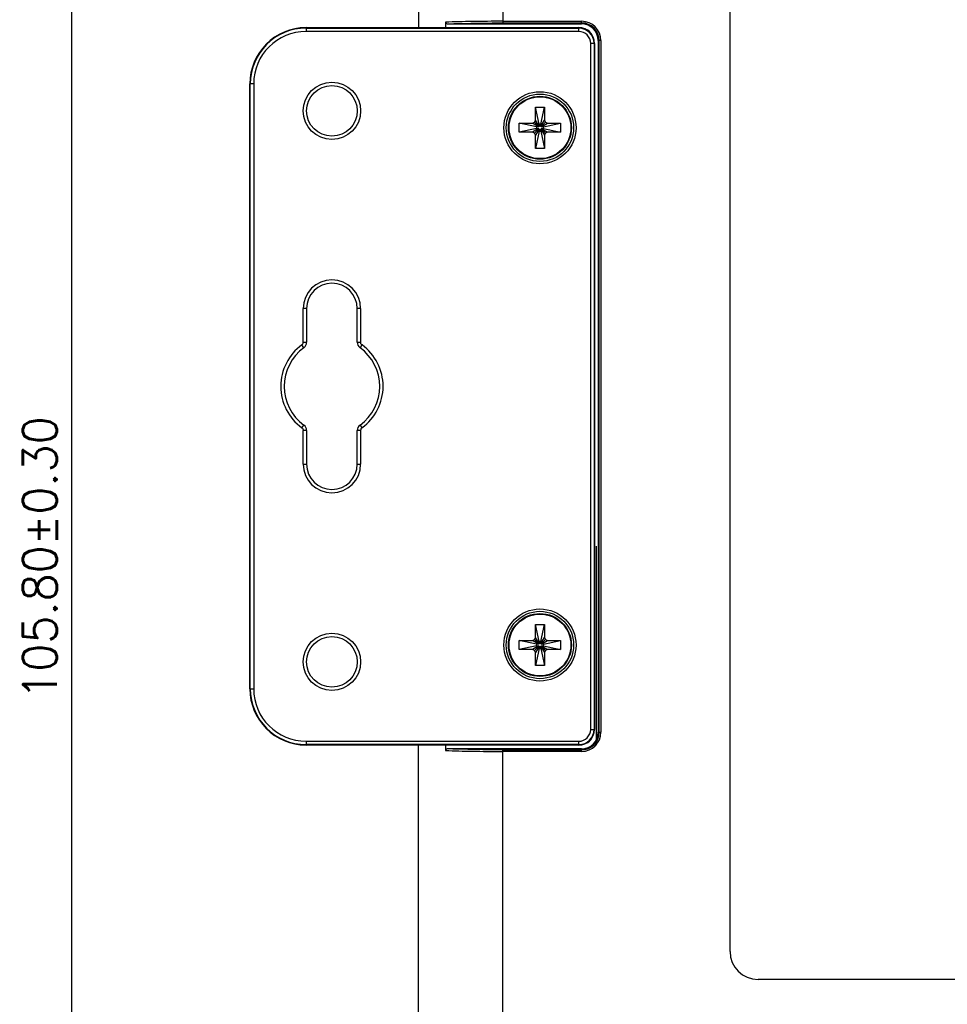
# Model space of a CAD drawing. Header units: millimetres. Extents: x 0 to 776, y 0 to 509.
# Tile 78 of 100: x 487 to 569, y 199 to 287. Entities that reach past the tile are written whole.
import ezdxf

# ---------------------------------------------------------------- set-up
doc = ezdxf.new("R2010")
doc.units = ezdxf.units.MM
for name, color, linetype in [('DM', 4, 'Continuous'), ('INTFCLR_2031026', 179, 'Continuous'), ('SLD-0', 179, 'Continuous')]:
    doc.layers.add(name, color=color, linetype=linetype)
doc.styles.add('SLDTEXTSTYLE0', font='ROMANS', dxfattribs={"width": 0.84})
doc.styles.add('SLDTEXTSTYLE1', font='ROMANS', dxfattribs={"width": 0.97})
doc.dimstyles.new('SLDDIMSTYLE4', dxfattribs={"dimtxt": 3, "dimasz": 3.302, "dimexe": 0, "dimexo": 0.0625, "dimgap": 0.75, "dimtad": 1, "dimrnd": 1e-09, "dimzin": 12, "dimdsep": 46, "dimtxsty": 'SLDTEXTSTYLE0', "dimblk1": 'NONE', "dimblk2": 'NONE', "dimsah": 1, "dimcen": 0.09, "dimadec": 0, "dimazin": 3, "dimtol": 1, "dimtp": 0.3, "dimtm": 0.3, "dimtfac": 1, "dimtofl": 0, "dimtmove": 0, "dimatfit": 3, "dimldrblk": 'NONE', "dimfxl": 1, "dimfrac": 2, "dimtolj": 1, "dimtzin": 0, "dimarcsym": 0})

# ---------------------------------------------------------------- blocks, each defined once
blk = doc.blocks.new('_D_17')
at = {"layer": 'DM', "color": 7}
for p, q in [((540.836, 291.738), (490.985, 291.738)), ((491.485, 289.238), (491.485, 188.438)), ((553.336, 185.938), (490.985, 185.938))]:
    blk.add_line(p, q, dxfattribs=at)
for points in [[(491.902, 289.238), (491.068, 289.238), (491.485, 291.738)], [(491.068, 188.438), (491.902, 188.438), (491.485, 185.938)]]:
    blk.add_solid(points, dxfattribs=at)
at = {"layer": 'DM', "color": 7, "insert": (487.164, 226.128), "char_height": 3, "attachment_point": 1, "rotation": 90, "style": 'SLDTEXTSTYLE1'}
blk.add_mtext('105.80±0.30', dxfattribs=at)
blk = doc.blocks.new('_None')

msp = doc.modelspace()

# ---------------------------------------------------------------- linework, layer by layer
at = {"layer": 'INTFCLR_2031026', "color": 7, "linetype": 'Continuous'}
for p, q in [((532.744, 277.66), (532.744, 278.827)), ((533.072, 277.302), (532.744, 278.827)), ((532.744, 278.827), (533.534, 278.827)), ((533.206, 277.302), (533.534, 278.827)), ((533.534, 278.827), (533.534, 277.66)), ((532.643, 277.485), (532.744, 277.66)), ((533.063, 277.119), (532.744, 277.66)), ((533.216, 277.119), (533.534, 277.66)), ((533.534, 277.66), (533.635, 277.485)), ((531.301, 276.595), (531.301, 277.384)), ((532.826, 277.057), (531.301, 277.384)), ((531.301, 277.384), (532.468, 277.384)), ((532.826, 276.922), (531.301, 276.595)), ((532.468, 277.384), (532.643, 277.485)), ((533.009, 277.066), (532.468, 277.384)), ((533.009, 276.913), (532.468, 276.595)), ((533.043, 277.086), (532.643, 277.485)), ((533.043, 276.893), (532.643, 276.494)), ((533.063, 276.86), (532.744, 276.318)), ((533.216, 276.86), (533.534, 276.318)), ((533.635, 277.485), (533.236, 277.086)), ((533.635, 276.494), (533.236, 276.893)), ((533.269, 277.066), (533.81, 277.384)), ((533.269, 276.913), (533.81, 276.595)), ((533.452, 277.057), (534.977, 277.384)), ((533.452, 276.922), (534.977, 276.595)), ((533.635, 277.485), (533.81, 277.384)), ((533.81, 277.384), (534.977, 277.384)), ((534.977, 277.384), (534.977, 276.595)), ((532.468, 276.595), (531.301, 276.595)), ((532.643, 276.494), (532.468, 276.595)), ((532.744, 276.318), (532.643, 276.494)), ((533.072, 276.676), (532.744, 275.152)), ((532.744, 275.152), (532.744, 276.318)), ((533.206, 276.676), (533.534, 275.152)), ((533.635, 276.494), (533.534, 276.318)), ((533.534, 276.318), (533.534, 275.152)), ((533.81, 276.595), (533.635, 276.494)), ((534.977, 276.595), (533.81, 276.595)), ((533.534, 275.152), (532.744, 275.152)), ((532.744, 231.66), (532.744, 232.827)), ((533.072, 231.302), (532.744, 232.827)), ((532.744, 232.827), (533.534, 232.827)), ((533.206, 231.302), (533.534, 232.827)), ((533.534, 232.827), (533.534, 231.66)), ((531.301, 230.595), (531.301, 231.384)), ((532.826, 231.057), (531.301, 231.384)), ((531.301, 231.384), (532.468, 231.384)), ((532.468, 231.384), (532.643, 231.485)), ((533.009, 231.066), (532.468, 231.384)), ((532.643, 231.485), (532.744, 231.66)), ((533.043, 231.086), (532.643, 231.485)), ((533.063, 231.119), (532.744, 231.66)), ((533.216, 231.119), (533.534, 231.66)), ((533.635, 231.485), (533.236, 231.086)), ((533.269, 231.066), (533.81, 231.384)), ((533.452, 231.057), (534.977, 231.384)), ((533.534, 231.66), (533.635, 231.485)), ((533.635, 231.485), (533.81, 231.384)), ((533.81, 231.384), (534.977, 231.384)), ((534.977, 231.384), (534.977, 230.595)), ((532.826, 230.922), (531.301, 230.595)), ((532.468, 230.595), (531.301, 230.595)), ((533.009, 230.913), (532.468, 230.595)), ((532.643, 230.494), (532.468, 230.595)), ((533.043, 230.893), (532.643, 230.494)), ((532.744, 230.318), (532.643, 230.494)), ((533.063, 230.86), (532.744, 230.318)), ((533.072, 230.676), (532.744, 229.152)), ((532.744, 229.152), (532.744, 230.318)), ((533.206, 230.676), (533.534, 229.152)), ((533.216, 230.86), (533.534, 230.318)), ((533.635, 230.494), (533.236, 230.893)), ((533.269, 230.913), (533.81, 230.595)), ((533.452, 230.922), (534.977, 230.595)), ((533.635, 230.494), (533.534, 230.318)), ((533.534, 230.318), (533.534, 229.152)), ((533.81, 230.595), (533.635, 230.494)), ((534.977, 230.595), (533.81, 230.595)), ((533.534, 229.152), (532.744, 229.152))]:
    msp.add_line(p, q, dxfattribs=at)
for centre in [(533.139, 276.989), (533.139, 230.989)]:
    msp.add_circle(centre, 2.75, dxfattribs=at)
for centre, radius, start, end in [((534.052, 276.989), 1.228, 176.86302, 183.13698), ((534.431, 274.752), 2.716, 120.74236, 121.56414), ((534.431, 279.227), 2.716, 238.43586, 239.25764), ((535.377, 275.698), 2.716, 148.43586, 149.25764), ((535.377, 278.281), 2.716, 210.74236, 211.56414), ((533.139, 276.076), 1.228, 86.86302, 93.13698), ((530.902, 275.698), 2.716, 30.74236, 31.56414), ((530.902, 278.281), 2.716, 328.43586, 329.25764), ((531.848, 274.752), 2.716, 58.43586, 59.25764), ((531.848, 279.227), 2.716, 300.74236, 301.56414), ((532.226, 276.989), 1.228, 356.86302, 3.13698), ((533.139, 277.903), 1.229, 266.86395, 273.13605), ((533.139, 230.076), 1.228, 86.86302, 93.13698), ((534.052, 230.989), 1.228, 176.86302, 183.13698), ((534.431, 228.752), 2.716, 120.74236, 121.56414), ((534.431, 233.227), 2.716, 238.43586, 239.25764), ((535.377, 229.698), 2.716, 148.43586, 149.25764), ((535.377, 232.281), 2.716, 210.74236, 211.56414), ((533.139, 231.903), 1.229, 266.86395, 273.13605), ((530.902, 229.698), 2.716, 30.74236, 31.56414), ((530.902, 232.281), 2.716, 328.43586, 329.25764), ((531.848, 228.752), 2.716, 58.43586, 59.25764), ((531.848, 233.227), 2.716, 300.74236, 301.56414), ((532.226, 230.989), 1.228, 356.86302, 3.13698)]:
    msp.add_arc(centre, radius, start, end, dxfattribs=at)
for points, knots in [([(533.009, 277.066), (532.994, 277.065), (532.933, 277.063), (532.872, 277.06), (532.826, 277.057)], [0, 0, 0, 0, 0.253755, 1, 1, 1, 1]), ([(532.826, 276.922), (532.841, 276.921), (532.902, 276.917), (532.963, 276.914), (533.009, 276.913)], [0, 0, 0, 0, 0.245699, 1, 1, 1, 1]), ([(533.072, 277.302), (533.071, 277.287), (533.067, 277.227), (533.064, 277.165), (533.063, 277.119)], [0, 0, 0, 0, 0.245699, 1, 1, 1, 1]), ([(533.063, 276.86), (533.063, 276.844), (533.065, 276.783), (533.069, 276.722), (533.072, 276.676)], [0, 0, 0, 0, 0.253755, 1, 1, 1, 1]), ([(533.216, 277.119), (533.215, 277.135), (533.213, 277.196), (533.21, 277.257), (533.206, 277.302)], [0, 0, 0, 0, 0.253755, 1, 1, 1, 1]), ([(533.206, 276.676), (533.207, 276.691), (533.212, 276.752), (533.214, 276.814), (533.216, 276.86)], [0, 0, 0, 0, 0.245699, 1, 1, 1, 1]), ([(533.452, 277.057), (533.437, 277.058), (533.376, 277.062), (533.315, 277.065), (533.269, 277.066)], [0, 0, 0, 0, 0.245699, 1, 1, 1, 1]), ([(533.269, 276.913), (533.285, 276.914), (533.346, 276.916), (533.407, 276.919), (533.452, 276.922)], [0, 0, 0, 0, 0.253755, 1, 1, 1, 1]), ([(533.072, 231.302), (533.071, 231.287), (533.067, 231.227), (533.064, 231.165), (533.063, 231.119)], [0, 0, 0, 0, 0.245699, 1, 1, 1, 1]), ([(533.216, 231.119), (533.215, 231.135), (533.213, 231.196), (533.21, 231.257), (533.206, 231.302)], [0, 0, 0, 0, 0.253755, 1, 1, 1, 1]), ([(533.009, 231.066), (532.994, 231.065), (532.933, 231.063), (532.872, 231.06), (532.826, 231.057)], [0, 0, 0, 0, 0.253755, 1, 1, 1, 1]), ([(532.826, 230.922), (532.841, 230.921), (532.902, 230.917), (532.963, 230.914), (533.009, 230.913)], [0, 0, 0, 0, 0.245699, 1, 1, 1, 1]), ([(533.063, 230.86), (533.063, 230.844), (533.065, 230.783), (533.069, 230.722), (533.072, 230.676)], [0, 0, 0, 0, 0.253755, 1, 1, 1, 1]), ([(533.206, 230.676), (533.207, 230.691), (533.212, 230.752), (533.214, 230.814), (533.216, 230.86)], [0, 0, 0, 0, 0.245699, 1, 1, 1, 1]), ([(533.452, 231.057), (533.437, 231.058), (533.376, 231.062), (533.315, 231.065), (533.269, 231.066)], [0, 0, 0, 0, 0.245699, 1, 1, 1, 1]), ([(533.269, 230.913), (533.285, 230.914), (533.346, 230.916), (533.407, 230.919), (533.452, 230.922)], [0, 0, 0, 0, 0.253755, 1, 1, 1, 1])]:
    msp.add_open_spline(points, degree=3, knots=knots, dxfattribs=at)
at = {"layer": 'SLD-0', "color": 7, "linetype": 'Continuous'}
for p, q in [((522.344, 346.336), (522.344, 285.889)), ((529.839, 336.463), (529.839, 286.307)), ((550.039, 203.739), (550.039, 300.739)), ((524.74, 286.372), (524.74, 285.889)), ((529.839, 286.457), (536.839, 286.457)), ((536.839, 286.226), (536.839, 286.457)), ((512.339, 285.889), (512.339, 285.549)), ((512.339, 285.889), (536.589, 285.889)), ((512.339, 285.848), (536.589, 285.848)), ((536.589, 285.549), (512.339, 285.549)), ((524.956, 286.226), (536.839, 286.226)), ((529.84, 286.307), (536.839, 286.307)), ((536.589, 285.549), (536.589, 285.889)), ((538.326, 284.739), (538.326, 223.239)), ((538.557, 284.739), (538.326, 284.739)), ((538.407, 223.239), (538.407, 284.739)), ((538.557, 284.739), (538.557, 223.239)), ((537.649, 223.489), (537.649, 284.489)), ((537.989, 284.489), (537.649, 284.489)), ((537.947, 284.489), (537.947, 223.489)), ((537.989, 284.489), (537.989, 223.489)), ((507.339, 227.089), (507.339, 280.889)), ((507.68, 280.889), (507.339, 280.889)), ((507.381, 227.089), (507.381, 280.889)), ((507.68, 280.889), (507.68, 227.089)), ((512.089, 257.914), (512.089, 260.91)), ((512.389, 260.91), (512.089, 260.91)), ((512.389, 260.91), (512.389, 257.914)), ((516.889, 257.914), (516.889, 260.91)), ((517.189, 260.91), (516.889, 260.91)), ((517.189, 260.91), (517.189, 257.914)), ((512.142, 257.428), (511.965, 257.671)), ((512.089, 257.914), (512.389, 257.914)), ((516.889, 257.914), (517.189, 257.914)), ((517.312, 257.672), (517.137, 257.428)), ((511.966, 250.307), (512.142, 250.551)), ((517.137, 250.551), (517.313, 250.308)), ((512.089, 247.069), (512.089, 250.065)), ((512.389, 250.065), (512.089, 250.065)), ((512.389, 250.065), (512.389, 247.069)), ((516.889, 247.069), (516.889, 250.065)), ((517.189, 250.065), (516.889, 250.065)), ((517.189, 250.065), (517.189, 247.069)), ((512.089, 247.069), (512.389, 247.069)), ((516.889, 247.069), (517.189, 247.069)), ((538.166, 222.089), (538.166, 239.789)), ((507.339, 227.089), (507.68, 227.089)), ((537.649, 223.489), (537.989, 223.489)), ((512.339, 222.43), (512.339, 222.089)), ((512.339, 222.43), (536.589, 222.43)), ((536.589, 222.089), (536.589, 222.43)), ((538.326, 223.239), (538.557, 223.239)), ((536.589, 222.131), (512.339, 222.131)), ((536.589, 222.089), (512.339, 222.089)), ((522.344, 158.143), (522.344, 222.089)), ((524.74, 222.089), (524.74, 221.607)), ((536.839, 221.753), (524.956, 221.753)), ((529.839, 171.566), (529.839, 221.672)), ((529.839, 221.672), (536.839, 221.672)), ((536.839, 221.522), (536.839, 221.753)), ((536.839, 221.522), (529.839, 221.522)), ((625.139, 201.239), (552.539, 201.239))]:
    msp.add_line(p, q, dxfattribs=at)
for centre, radius in [((514.639, 278.489), 2.55), ((514.639, 278.489), 2.25), ((533.139, 276.989), 3.207), ((533.139, 276.989), 2.995), ((533.139, 276.989), 2.8), ((533.139, 230.989), 3.207), ((533.139, 230.989), 2.995), ((533.139, 230.989), 2.8), ((514.639, 229.489), 2.55), ((514.639, 229.489), 2.25)]:
    msp.add_circle(centre, radius, dxfattribs=at)
for centre, radius, start, end in [((536.839, 284.739), 1.718, 360, 90), ((512.339, 280.889), 5, 90, 180), ((512.339, 280.889), 4.958, 90, 180), ((512.339, 280.889), 4.659, 90, 180), ((536.589, 284.489), 1.4, 0, 90), ((536.589, 284.489), 1.358, 0, 90), ((536.589, 284.489), 1.059, 360, 90), ((536.839, 284.739), 1.568, 360, 90), ((536.839, 284.739), 1.487, 0, 90), ((536.819, 284.739), 1.08, 25.79073, 69.20597), ((514.639, 260.91), 2.55, 0, 180), ((514.639, 260.91), 2.25, 0, 180), ((514.639, 253.989), 4.55, 125.98893, 233.97761), ((511.789, 257.914), 0.3, 305.98893, 0), ((511.789, 257.914), 0.6, 305.98893, 0), ((517.489, 257.914), 0.6, 180, 234.01107), ((514.639, 253.989), 4.55, 305.98893, 53.97761), ((514.639, 253.989), 4.25, 125.98893, 234.01107), ((514.639, 253.989), 4.25, 305.98893, 54.01107), ((511.789, 250.065), 0.6, 0, 54.01107), ((517.489, 250.065), 0.6, 125.98893, 180), ((517.489, 250.065), 0.3, 125.98893, 180), ((514.639, 247.069), 2.55, 180, 0), ((514.639, 247.069), 2.25, 180, 360), ((512.339, 227.089), 5, 180, 270), ((512.339, 227.089), 4.958, 180, 270), ((512.339, 227.089), 4.659, 180, 270), ((536.589, 223.489), 1.4, 270, 0), ((536.589, 223.489), 1.358, 270, 0), ((536.589, 223.489), 1.059, 270, 0), ((536.839, 223.239), 1.718, 270, 0), ((536.839, 223.239), 1.568, 270, 0), ((536.839, 223.239), 1.487, 270, 360), ((536.819, 223.239), 1.08, 290.79403, 334.20927), ((552.539, 203.739), 2.5, 180, 270)]:
    msp.add_arc(centre, radius, start, end, dxfattribs=at)
for points, knots in [([(529.839, 286.457), (528.926, 286.457), (527.226, 286.444), (525.526, 286.403), (524.74, 286.372)], [0, 0, 0, 0, 0.537066, 1, 1, 1, 1]), ([(524.74, 286.372), (524.74, 286.326), (524.814, 286.239), (524.909, 286.226), (524.956, 286.226)], [0, 0, 0, 0, 0.493538, 1, 1, 1, 1]), ([(524.956, 286.226), (525.314, 286.24), (526.941, 286.291), (528.569, 286.307), (529.84, 286.307)], [0, 0, 0, 0, 0.219685, 1, 1, 1, 1]), ([(517.315, 257.669), (517.277, 257.697), (517.212, 257.771), (517.189, 257.867), (517.189, 257.914)], [0, 0, 0, 0, 0.500177, 1, 1, 1, 1]), ([(511.964, 250.31), (512.002, 250.282), (512.066, 250.208), (512.089, 250.112), (512.089, 250.065)], [0, 0, 0, 0, 0.500177, 1, 1, 1, 1]), ([(524.956, 221.753), (524.909, 221.753), (524.814, 221.74), (524.74, 221.653), (524.74, 221.607)], [0, 0, 0, 0, 0.506819, 1, 1, 1, 1]), ([(524.74, 221.607), (525.526, 221.576), (527.226, 221.535), (528.926, 221.522), (529.839, 221.522)], [0, 0, 0, 0, 0.462934, 1, 1, 1, 1]), ([(529.839, 221.672), (529.397, 221.672), (527.769, 221.678), (526.141, 221.707), (524.956, 221.753)], [0, 0, 0, 0, 0.271859, 1, 1, 1, 1])]:
    msp.add_open_spline(points, degree=3, knots=knots, dxfattribs=at)

# ---------------------------------------------------------------- dimensions: what is measured, and where the dimension line sits
at = {"layer": 'DM', "color": 7}
dim = msp.add_linear_dim(base=(488.985, 291.738), p1=(553.836, 185.938), p2=(541.336, 291.738), angle=90, dimstyle='SLDDIMSTYLE4', dxfattribs=at)
dim.commit()
dim.dimension.update_dxf_attribs({"geometry": '_D_17', "text_midpoint": (488.985, 238.838), "dimtype": 160})

doc.saveas('drawing.dxf')
